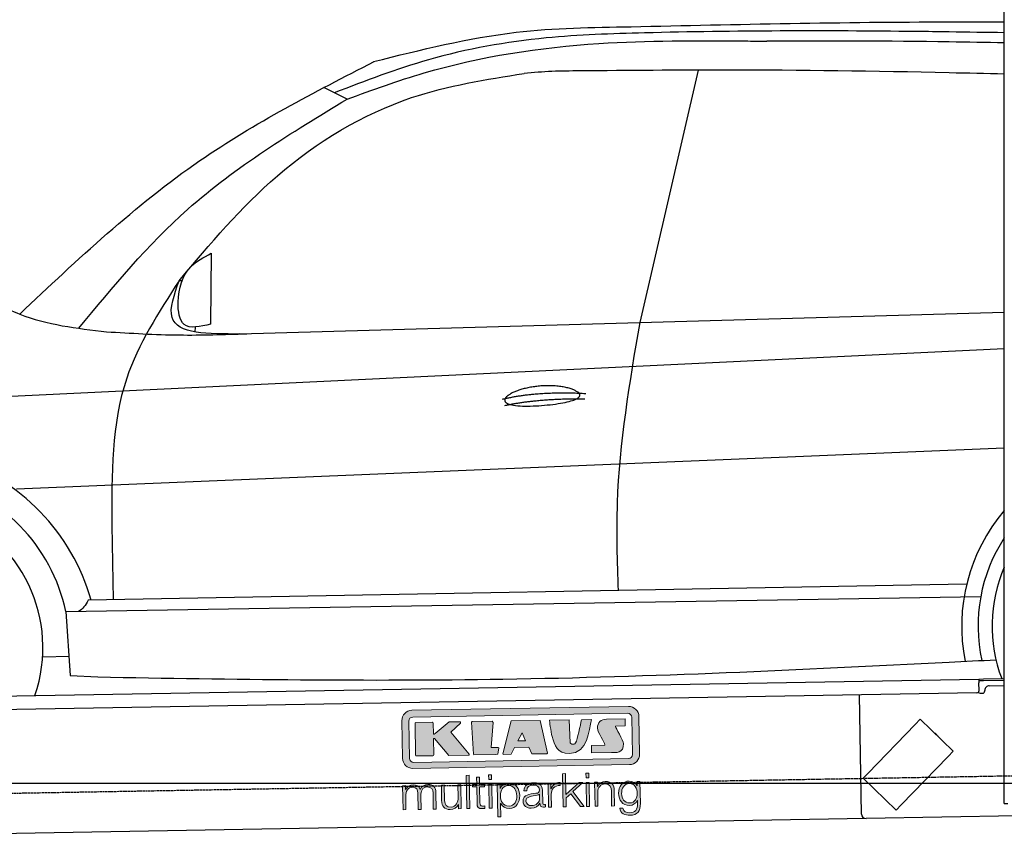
# Model space of a CAD drawing. Header units: millimetres. Extents: x 552 to 7231, y 5817 to 12136.
# Tile 3 of 7: x 2301 to 4448, y 7998 to 9781. Entities that reach past the tile are written whole.
import ezdxf

# ---------------------------------------------------------------- set-up
doc = ezdxf.new("R2010")
doc.units = ezdxf.units.MM
doc.linetypes.add('GEN3', pattern=[6.25, 5, -1.25])
doc.layers.get('0').update_dxf_attribs({"lineweight": 25})
doc.layers.add('3', color=6, linetype='GEN3', lineweight=25)
doc.layers.add('5', color=3, linetype='Continuous', lineweight=25)
doc.layers.add('Car', color=10, linetype='Continuous')
doc.layers.add('Logo', color=7, linetype='Continuous')

# ---------------------------------------------------------------- blocks, each defined once
blk = doc.blocks.new('KLAUS')
at = {"layer": 'Logo', "true_color": 0x7b7b7a}
h = blk.add_hatch(color=8, dxfattribs=at)
h.dxf.hatch_style = 2
edge = h.paths.add_edge_path()
edge.add_spline(control_points=[(3.6, 29.09), (2.88, 29.09), (2.3, 28.51), (2.3, 27.8), (2.3, 27.8), (2.3, 16.11), (2.3, 16.11), (2.3, 15.39), (2.88, 14.81), (3.6, 14.81), (3.6, 14.81), (71.16, 14.81), (71.16, 14.81), (71.88, 14.81), (72.46, 15.39), (72.46, 16.11), (72.46, 16.11), (72.46, 27.8), (72.46, 27.8), (72.46, 28.51), (71.88, 29.09), (71.16, 29.09), (71.16, 29.09), (3.6, 29.09), (3.6, 29.09), (3.6, 29.09), (3.6, 29.09), (3.6, 29.09)], knot_values=[0, 0, 0, 0, 1, 1, 1, 2, 2, 2, 3, 3, 3, 4, 4, 4, 5, 5, 5, 6, 6, 6, 7, 7, 7, 8, 8, 8, 9, 9, 9, 9], degree=3, periodic=0)
edge = h.paths.add_edge_path()
edge.add_spline(control_points=[(3.35, 31.23), (3.35, 31.23), (71.47, 31.23), (71.47, 31.23), (73.26, 31.23), (74.71, 29.77), (74.71, 27.99), (74.71, 27.99), (74.71, 16.17), (74.71, 16.17), (74.71, 14.38), (73.26, 12.93), (71.47, 12.93), (71.47, 12.93), (3.35, 12.93), (3.35, 12.93), (1.56, 12.93), (0.11, 14.38), (0.11, 16.17), (0.11, 16.17), (0.11, 27.99), (0.11, 27.99), (0.11, 29.77), (1.56, 31.23), (3.35, 31.23), (3.35, 31.23), (3.35, 31.23), (3.35, 31.23)], knot_values=[0, 0, 0, 0, 1, 1, 1, 2, 2, 2, 3, 3, 3, 4, 4, 4, 5, 5, 5, 6, 6, 6, 7, 7, 7, 8, 8, 8, 9, 9, 9, 9], degree=3, periodic=0)
h = blk.add_hatch(color=8, dxfattribs=at)
h.dxf.hatch_style = 2
edge = h.paths.add_edge_path()
edge.add_spline(control_points=[(4.5, 27.33), (4.5, 27.33), (9.7, 27.33), (9.7, 27.33), (9.84, 27.33), (9.96, 27.22), (9.96, 27.08), (9.96, 27.08), (9.96, 23.69), (9.96, 23.69), (9.96, 23.69), (9.94, 23.64), (10.04, 23.59), (10.14, 23.53), (10.2, 23.57), (10.2, 23.57), (10.2, 23.57), (10.51, 23.75), (10.51, 23.75), (10.51, 23.75), (14.94, 27.33), (14.94, 27.33), (14.94, 27.33), (18.41, 27.33), (18.41, 27.33), (18.41, 27.33), (18.49, 27.33), (18.56, 27.2), (18.65, 27.04), (18.53, 26.91), (18.53, 26.91), (18.53, 26.91), (15.49, 24.11), (15.49, 24.11), (15.49, 24.11), (21.14, 17.06), (21.14, 17.06), (21.14, 17.06), (21.13, 16.91), (21.13, 16.91), (21.08, 16.84), (20.99, 16.82), (20.99, 16.82), (20.99, 16.82), (14.7, 16.82), (14.7, 16.82), (14.7, 16.82), (10.26, 22.17), (10.26, 22.17), (10.26, 22.17), (10.19, 22.24), (10.08, 22.21), (9.97, 22.18), (9.96, 22.11), (9.96, 22.11), (9.96, 22.11), (9.96, 17.08), (9.96, 17.08), (9.96, 16.94), (9.84, 16.82), (9.7, 16.82), (9.7, 16.82), (4.5, 16.82), (4.5, 16.82), (4.36, 16.82), (4.25, 16.94), (4.25, 17.08), (4.25, 17.08), (4.25, 27.08), (4.25, 27.08), (4.25, 27.22), (4.36, 27.33), (4.5, 27.33), (4.5, 27.33), (4.5, 27.33), (4.5, 27.33)], knot_values=[0, 0, 0, 0, 1, 1, 1, 2, 2, 2, 3, 3, 3, 4, 4, 4, 5, 5, 5, 6, 6, 6, 7, 7, 7, 8, 8, 8, 9, 9, 9, 10, 10, 10, 11, 11, 11, 12, 12, 12, 13, 13, 13, 14, 14, 14, 15, 15, 15, 16, 16, 16, 17, 17, 17, 18, 18, 18, 19, 19, 19, 20, 20, 20, 21, 21, 21, 22, 22, 22, 23, 23, 23, 24, 24, 24, 25, 25, 25, 25], degree=3, periodic=0)
h = blk.add_hatch(color=8, dxfattribs=at)
h.dxf.hatch_style = 2
h.paths.add_polyline_path([(22.42, 17.06), (21.97, 27.15), (22.24, 27.33), (28.55, 27.33), (28.86, 26.97), (28.01, 19.08), (30.26, 19.07), (30.44, 18.95), (30.08, 16.95), (29.49, 16.82), (22.6, 16.82)])
h = blk.add_hatch(color=8, dxfattribs=at)
h.paths.add_polyline_path([(36.52, 21.01), (38.93, 21.01), (37.87, 23.57)])
h.paths.add_polyline_path([(34.52, 27.33), (43.65, 27.33), (45.76, 16.94), (45.57, 16.82), (40.83, 16.82), (39.89, 18.95), (35.42, 18.95), (34.27, 16.82), (31.78, 16.82), (31.66, 17)])
h = blk.add_hatch(color=8, dxfattribs=at)
h.dxf.hatch_style = 2
edge = h.paths.add_edge_path()
edge.add_spline(control_points=[(52.69, 27.32), (52.69, 27.32), (52.88, 20.14), (52.88, 20.14), (53.01, 19.89), (53.2, 19.77), (53.43, 19.71), (53.91, 19.59), (54.43, 19.57), (54.64, 20.03), (55.23, 21.34), (56.27, 25.45), (56.6, 27.33), (56.6, 27.33), (59.77, 27.33), (59.77, 27.33), (58.77, 23.9), (58.56, 16.82), (52.63, 16.76), (48.72, 16.72), (48.01, 19.35), (47.27, 22.24), (46.89, 23.68), (46.54, 27.33), (46.54, 27.33), (46.54, 27.33), (52.69, 27.32), (52.69, 27.32), (52.69, 27.32), (52.69, 27.32), (52.69, 27.32)], knot_values=[0, 0, 0, 0, 1, 1, 1, 2, 2, 2, 3, 3, 3, 4, 4, 4, 5, 5, 5, 6, 6, 6, 7, 7, 7, 8, 8, 8, 9, 9, 9, 10, 10, 10, 10], degree=3, periodic=0)
h = blk.add_hatch(color=8, dxfattribs=at)
h.dxf.hatch_style = 2
edge = h.paths.add_edge_path()
edge.add_spline(control_points=[(64.46, 27.33), (64.46, 27.33), (70.31, 27.33), (70.31, 27.33), (70.31, 26.52), (70.31, 26.02), (70.31, 25.12), (70.31, 25.12), (67.3, 25.12), (67.3, 25.12), (67.24, 25.04), (67.25, 25.11), (67.25, 24.91), (67.25, 24.88), (69.73, 20.38), (69.73, 19.57), (69.73, 16.4), (67.22, 16.81), (65.9, 16.82), (65.9, 16.82), (59.59, 16.82), (59.59, 16.82), (59.59, 17.76), (59.59, 18.23), (59.59, 19.14), (59.59, 19.14), (63.75, 19.14), (63.75, 19.14), (63.82, 19.22), (63.81, 19.11), (63.81, 19.31), (63.81, 20.32), (61.58, 23.06), (61.58, 24.63), (61.58, 26.33), (62.83, 27.34), (64.46, 27.33), (64.46, 27.33), (64.46, 27.33), (64.46, 27.33)], knot_values=[0, 0, 0, 0, 1, 1, 1, 2, 2, 2, 3, 3, 3, 4, 4, 4, 5, 5, 5, 6, 6, 6, 7, 7, 7, 8, 8, 8, 9, 9, 9, 10, 10, 10, 11, 11, 11, 12, 12, 12, 13, 13, 13, 13], degree=3, periodic=0)
at = {"layer": 'Logo', "true_color": 0xef7c00}
h = blk.add_hatch(color=30, dxfattribs=at)
h.dxf.hatch_style = 2
h.paths.add_polyline_path([(20.07, 0), (20.99, 0), (20.99, 10.45), (20.07, 10.45)])
h = blk.add_hatch(color=30, dxfattribs=at)
h.dxf.hatch_style = 2
edge = h.paths.add_edge_path()
edge.add_spline(control_points=[(24.22, 9.82), (24.22, 9.82), (23.3, 9.82), (23.3, 9.82), (23.3, 9.82), (23.3, 7.55), (23.3, 7.55), (23.3, 7.55), (21.98, 7.55), (21.98, 7.55), (21.98, 7.55), (21.98, 6.78), (21.98, 6.78), (21.98, 6.78), (23.3, 6.78), (23.3, 6.78), (23.3, 6.78), (23.3, 1.61), (23.3, 1.61), (23.28, 0.32), (23.71, -0.09), (24.94, -0.09), (25.22, -0.09), (25.48, -0.06), (25.76, -0.06), (25.76, -0.06), (25.76, 0.73), (25.76, 0.73), (25.5, 0.7), (25.23, 0.69), (24.97, 0.69), (24.31, 0.73), (24.22, 1.08), (24.22, 1.68), (24.22, 1.68), (24.22, 6.78), (24.22, 6.78), (24.22, 6.78), (25.76, 6.78), (25.76, 6.78), (25.76, 6.78), (25.76, 7.55), (25.76, 7.55), (25.76, 7.55), (24.22, 7.55), (24.22, 7.55), (24.22, 7.55), (24.22, 9.82), (24.22, 9.82), (24.22, 9.82), (24.22, 9.82), (24.22, 9.82)], knot_values=[0, 0, 0, 0, 1, 1, 1, 2, 2, 2, 3, 3, 3, 4, 4, 4, 5, 5, 5, 6, 6, 6, 7, 7, 7, 8, 8, 8, 9, 9, 9, 10, 10, 10, 11, 11, 11, 12, 12, 12, 13, 13, 13, 14, 14, 14, 15, 15, 15, 16, 16, 16, 17, 17, 17, 17], degree=3, periodic=0)
h = blk.add_hatch(color=30, dxfattribs=at)
h.paths.add_polyline_path([(27.1, 0), (28.03, 0), (28.03, 7.55), (27.1, 7.55)])
h.paths.add_polyline_path([(27.1, 8.98), (28.03, 8.98), (28.03, 10.45), (27.1, 10.45)])
h = blk.add_hatch(color=30, dxfattribs=at)
h.dxf.hatch_style = 2
h.paths.add_polyline_path([(50.4, 0), (51.32, 0), (51.32, 2.87), (52.82, 4.11), (55.8, 0), (56.96, 0), (53.52, 4.76), (56.74, 7.55), (55.51, 7.55), (51.32, 3.89), (51.32, 10.45), (50.4, 10.45)])
h = blk.add_hatch(color=30, dxfattribs=at)
h.paths.add_polyline_path([(57.74, 0), (58.66, 0), (58.66, 7.55), (57.74, 7.55)])
h.paths.add_polyline_path([(57.74, 8.98), (58.66, 8.98), (58.66, 10.45), (57.74, 10.45)])
h = blk.add_hatch(color=30, dxfattribs=at)
h.dxf.hatch_style = 2
edge = h.paths.add_edge_path()
edge.add_spline(control_points=[(0, 0), (0, 0), (0.92, 0), (0.92, 0), (0.92, 0), (0.92, 4.22), (0.92, 4.22), (0.94, 5.8), (1.58, 7), (3.18, 7), (4.35, 7), (4.77, 6.15), (4.76, 5.12), (4.76, 5.12), (4.76, 0), (4.76, 0), (4.76, 0), (5.68, 0), (5.68, 0), (5.68, 0), (5.68, 4.27), (5.68, 4.27), (5.68, 5.68), (6.14, 7), (7.73, 7), (9.05, 7), (9.52, 6.32), (9.52, 5.08), (9.52, 5.08), (9.52, 0), (9.52, 0), (9.52, 0), (10.44, 0), (10.44, 0), (10.44, 0), (10.44, 5.12), (10.44, 5.12), (10.44, 6.91), (9.59, 7.77), (7.94, 7.77), (6.94, 7.77), (5.99, 7.29), (5.54, 6.3), (5.26, 7.29), (4.36, 7.77), (3.37, 7.77), (2.17, 7.77), (1.38, 7.19), (0.89, 6.28), (0.89, 6.28), (0.85, 6.28), (0.85, 6.28), (0.85, 6.28), (0.85, 7.55), (0.85, 7.55), (0.85, 7.55), (0, 7.55), (0, 7.55), (0, 7.55), (0, 0), (0, 0), (0, 0), (0, 0), (0, 0)], knot_values=[0, 0, 0, 0, 1, 1, 1, 2, 2, 2, 3, 3, 3, 4, 4, 4, 5, 5, 5, 6, 6, 6, 7, 7, 7, 8, 8, 8, 9, 9, 9, 10, 10, 10, 11, 11, 11, 12, 12, 12, 13, 13, 13, 14, 14, 14, 15, 15, 15, 16, 16, 16, 17, 17, 17, 18, 18, 18, 19, 19, 19, 20, 20, 20, 21, 21, 21, 21], degree=3, periodic=0)
h = blk.add_hatch(color=30, dxfattribs=at)
h.dxf.hatch_style = 2
edge = h.paths.add_edge_path()
edge.add_spline(control_points=[(18.31, 7.55), (18.31, 7.55), (17.39, 7.55), (17.39, 7.55), (17.39, 7.55), (17.39, 3.59), (17.39, 3.59), (17.39, 2.05), (16.7, 0.56), (15.12, 0.56), (13.66, 0.56), (13.15, 1.27), (13.1, 2.64), (13.1, 2.64), (13.1, 7.55), (13.1, 7.55), (13.1, 7.55), (12.18, 7.55), (12.18, 7.55), (12.18, 7.55), (12.18, 2.65), (12.18, 2.65), (12.18, 0.89), (12.93, -0.22), (14.83, -0.22), (15.96, -0.22), (16.95, 0.35), (17.44, 1.36), (17.44, 1.36), (17.47, 1.36), (17.47, 1.36), (17.47, 1.36), (17.47, 0), (17.47, 0), (17.47, 0), (18.31, 0), (18.31, 0), (18.31, 0), (18.31, 7.55), (18.31, 7.55), (18.31, 7.55), (18.31, 7.55), (18.31, 7.55)], knot_values=[0, 0, 0, 0, 1, 1, 1, 2, 2, 2, 3, 3, 3, 4, 4, 4, 5, 5, 5, 6, 6, 6, 7, 7, 7, 8, 8, 8, 9, 9, 9, 10, 10, 10, 11, 11, 11, 12, 12, 12, 13, 13, 13, 14, 14, 14, 14], degree=3, periodic=0)
h = blk.add_hatch(color=30, dxfattribs=at)
edge = h.paths.add_edge_path()
edge.add_spline(control_points=[(35.84, 3.78), (35.84, 2.21), (35.12, 0.56), (33.37, 0.56), (31.4, 0.56), (30.72, 2.21), (30.72, 3.78), (30.72, 5.49), (31.33, 7), (33.37, 7), (35.12, 7), (35.84, 5.34), (35.84, 3.78), (35.84, 3.78), (35.84, 3.78), (35.84, 3.78)], knot_values=[0, 0, 0, 0, 1, 1, 1, 2, 2, 2, 3, 3, 3, 4, 4, 4, 5, 5, 5, 5], degree=3, periodic=0)
edge = h.paths.add_edge_path()
edge.add_spline(control_points=[(29.79, -2.8), (29.79, -2.8), (30.72, -2.8), (30.72, -2.8), (30.72, -2.8), (30.72, 1.43), (30.72, 1.43), (30.72, 1.43), (30.74, 1.43), (30.74, 1.43), (31.14, 0.35), (32.24, -0.22), (33.37, -0.22), (35.66, -0.22), (36.76, 1.64), (36.76, 3.78), (36.76, 5.91), (35.66, 7.77), (33.37, 7.77), (32.15, 7.77), (31.1, 7.14), (30.67, 6.12), (30.67, 6.12), (30.64, 6.12), (30.64, 6.12), (30.64, 6.12), (30.64, 7.55), (30.64, 7.55), (30.64, 7.55), (29.79, 7.55), (29.79, 7.55), (29.79, 7.55), (29.79, -2.8), (29.79, -2.8), (29.79, -2.8), (29.79, -2.8), (29.79, -2.8)], knot_values=[0, 0, 0, 0, 1, 1, 1, 2, 2, 2, 3, 3, 3, 4, 4, 4, 5, 5, 5, 6, 6, 6, 7, 7, 7, 8, 8, 8, 9, 9, 9, 10, 10, 10, 11, 11, 11, 12, 12, 12, 12], degree=3, periodic=0)
h = blk.add_hatch(color=30, dxfattribs=at)
edge = h.paths.add_edge_path()
edge.add_spline(control_points=[(43.03, 2.93), (43.04, 1.45), (41.8, 0.56), (40.39, 0.56), (39.53, 0.56), (38.71, 1.13), (38.71, 2.05), (38.71, 3.53), (40.66, 3.51), (42.22, 3.79), (42.47, 3.84), (42.88, 3.91), (43, 4.13), (43, 4.13), (43.03, 4.13), (43.03, 4.13), (43.03, 4.13), (43.03, 2.93), (43.03, 2.93), (43.03, 2.93), (43.03, 2.93), (43.03, 2.93)], knot_values=[0, 0, 0, 0, 1, 1, 1, 2, 2, 2, 3, 3, 3, 4, 4, 4, 5, 5, 5, 6, 6, 6, 7, 7, 7, 7], degree=3, periodic=0)
edge = h.paths.add_edge_path()
edge.add_spline(control_points=[(39.03, 5.24), (39.06, 6.47), (39.91, 7), (41.05, 7), (42.14, 7), (43.03, 6.69), (43.03, 5.45), (43.03, 4.61), (42.6, 4.51), (41.84, 4.42), (39.85, 4.19), (37.79, 4.11), (37.79, 1.99), (37.79, 0.47), (38.93, -0.22), (40.32, -0.22), (41.77, -0.22), (42.43, 0.34), (43.07, 1.32), (43.07, 1.32), (43.1, 1.32), (43.1, 1.32), (43.1, 0.53), (43.25, 0), (44.19, 0), (44.43, 0), (44.58, 0.01), (44.79, 0.06), (44.79, 0.06), (44.79, 0.83), (44.79, 0.83), (44.71, 0.81), (44.6, 0.78), (44.49, 0.78), (44.13, 0.78), (43.95, 0.98), (43.95, 1.33), (43.95, 1.33), (43.95, 5.34), (43.95, 5.34), (43.95, 7.36), (42.5, 7.77), (41.17, 7.77), (39.44, 7.77), (38.2, 7.01), (38.11, 5.24), (38.11, 5.24), (39.03, 5.24), (39.03, 5.24), (39.03, 5.24), (39.03, 5.24), (39.03, 5.24)], knot_values=[0, 0, 0, 0, 1, 1, 1, 2, 2, 2, 3, 3, 3, 4, 4, 4, 5, 5, 5, 6, 6, 6, 7, 7, 7, 8, 8, 8, 9, 9, 9, 10, 10, 10, 11, 11, 11, 12, 12, 12, 13, 13, 13, 14, 14, 14, 15, 15, 15, 16, 16, 16, 17, 17, 17, 17], degree=3, periodic=0)
h = blk.add_hatch(color=30, dxfattribs=at)
h.dxf.hatch_style = 2
edge = h.paths.add_edge_path()
edge.add_spline(control_points=[(45.79, 0), (45.79, 0), (46.71, 0), (46.71, 0), (46.71, 0), (46.71, 4.03), (46.71, 4.03), (46.71, 5.59), (47.85, 6.82), (49.52, 6.73), (49.52, 6.73), (49.52, 7.66), (49.52, 7.66), (48.16, 7.72), (47.14, 7), (46.67, 5.78), (46.67, 5.78), (46.64, 5.78), (46.64, 5.78), (46.64, 5.78), (46.64, 7.55), (46.64, 7.55), (46.64, 7.55), (45.79, 7.55), (45.79, 7.55), (45.79, 7.55), (45.79, 0), (45.79, 0), (45.79, 0), (45.79, 0), (45.79, 0)], knot_values=[0, 0, 0, 0, 1, 1, 1, 2, 2, 2, 3, 3, 3, 4, 4, 4, 5, 5, 5, 6, 6, 6, 7, 7, 7, 8, 8, 8, 9, 9, 9, 10, 10, 10, 10], degree=3, periodic=0)
h = blk.add_hatch(color=30, dxfattribs=at)
h.dxf.hatch_style = 2
edge = h.paths.add_edge_path()
edge.add_spline(control_points=[(60.41, 0), (60.41, 0), (61.33, 0), (61.33, 0), (61.33, 0), (61.33, 4.41), (61.33, 4.41), (61.36, 5.89), (62.24, 7), (63.7, 7), (65.2, 7), (65.62, 6.02), (65.62, 4.71), (65.62, 4.71), (65.62, 0), (65.62, 0), (65.62, 0), (66.54, 0), (66.54, 0), (66.54, 0), (66.54, 4.86), (66.54, 4.86), (66.54, 6.66), (65.9, 7.77), (63.78, 7.77), (62.71, 7.77), (61.7, 7.16), (61.36, 6.25), (61.36, 6.25), (61.33, 6.25), (61.33, 6.25), (61.33, 6.25), (61.33, 7.55), (61.33, 7.55), (61.33, 7.55), (60.41, 7.55), (60.41, 7.55), (60.41, 7.55), (60.41, 0), (60.41, 0), (60.41, 0), (60.41, 0), (60.41, 0)], knot_values=[0, 0, 0, 0, 1, 1, 1, 2, 2, 2, 3, 3, 3, 4, 4, 4, 5, 5, 5, 6, 6, 6, 7, 7, 7, 8, 8, 8, 9, 9, 9, 10, 10, 10, 11, 11, 11, 12, 12, 12, 13, 13, 13, 14, 14, 14, 14], degree=3, periodic=0)
h = blk.add_hatch(color=30, dxfattribs=at)
edge = h.paths.add_edge_path()
edge.add_spline(control_points=[(71.32, 0.86), (69.62, 0.86), (68.83, 2.34), (68.83, 3.86), (68.83, 5.43), (69.56, 7), (71.32, 7), (73.06, 7), (73.75, 5.34), (73.75, 3.86), (73.75, 2.33), (72.91, 0.86), (71.32, 0.86), (71.32, 0.86), (71.32, 0.86), (71.32, 0.86)], knot_values=[0, 0, 0, 0, 1, 1, 1, 2, 2, 2, 3, 3, 3, 4, 4, 4, 5, 5, 5, 5], degree=3, periodic=0)
edge = h.paths.add_edge_path()
edge.add_spline(control_points=[(74.67, 7.55), (74.67, 7.55), (73.75, 7.55), (73.75, 7.55), (73.75, 7.55), (73.75, 6.25), (73.75, 6.25), (73.75, 6.25), (73.72, 6.25), (73.72, 6.25), (73.35, 7.09), (72.41, 7.77), (71.32, 7.77), (69.13, 7.77), (67.9, 6.05), (67.9, 3.97), (67.9, 1.82), (68.9, 0.09), (71.32, 0.09), (72.4, 0.09), (73.29, 0.72), (73.72, 1.64), (73.72, 1.64), (73.75, 1.64), (73.75, 1.64), (73.75, 1.64), (73.75, 0.61), (73.75, 0.61), (73.75, -1.23), (73.01, -2.24), (71.32, -2.24), (70.29, -2.24), (69.31, -1.85), (69.1, -0.73), (69.1, -0.73), (68.18, -0.73), (68.18, -0.73), (68.31, -2.34), (69.81, -3.02), (71.32, -3.02), (73.79, -3.02), (74.65, -1.64), (74.67, 0.61), (74.67, 0.61), (74.67, 7.55), (74.67, 7.55), (74.67, 7.55), (74.67, 7.55), (74.67, 7.55)], knot_values=[0, 0, 0, 0, 1, 1, 1, 2, 2, 2, 3, 3, 3, 4, 4, 4, 5, 5, 5, 6, 6, 6, 7, 7, 7, 8, 8, 8, 9, 9, 9, 10, 10, 10, 11, 11, 11, 12, 12, 12, 13, 13, 13, 14, 14, 14, 15, 15, 15, 16, 16, 16, 16], degree=3, periodic=0)
at = {"layer": 'Logo', "lineweight": 0}
for points in [[(22.42, 17.06), (21.97, 27.15), (22.24, 27.33), (28.55, 27.33), (28.86, 26.97), (28.01, 19.08), (30.26, 19.07), (30.44, 18.95), (30.08, 16.95), (29.49, 16.82), (22.6, 16.82), (22.42, 17.06), (22.42, 17.06)], [(34.52, 27.33), (43.65, 27.33), (45.76, 16.94), (45.57, 16.82), (40.83, 16.82), (39.89, 18.95), (35.42, 18.95), (34.27, 16.82), (31.78, 16.82), (31.66, 17), (34.52, 27.33), (34.52, 27.33)], [(36.52, 21.01), (38.93, 21.01), (37.87, 23.57), (36.52, 21.01), (36.52, 21.01)], [(20.07, 0), (20.99, 0), (20.99, 10.45), (20.07, 10.45), (20.07, 0), (20.07, 0)], [(27.1, 8.98), (28.03, 8.98), (28.03, 10.45), (27.1, 10.45), (27.1, 8.98), (27.1, 8.98)], [(50.4, 0), (51.32, 0), (51.32, 2.87), (52.82, 4.11), (55.8, 0), (56.96, 0), (53.52, 4.76), (56.74, 7.55), (55.51, 7.55), (51.32, 3.89), (51.32, 10.45), (50.4, 10.45), (50.4, 0), (50.4, 0)], [(57.74, 8.98), (58.66, 8.98), (58.66, 10.45), (57.74, 10.45), (57.74, 8.98), (57.74, 8.98)], [(27.1, 0), (28.03, 0), (28.03, 7.55), (27.1, 7.55), (27.1, 0), (27.1, 0)], [(57.74, 0), (58.66, 0), (58.66, 7.55), (57.74, 7.55), (57.74, 0), (57.74, 0)]]:
    blk.add_lwpolyline(points, dxfattribs=at)
for points, knots in [([(3.35, 31.23), (3.35, 31.23), (71.47, 31.23), (71.47, 31.23), (73.26, 31.23), (74.71, 29.77), (74.71, 27.99), (74.71, 27.99), (74.71, 16.17), (74.71, 16.17), (74.71, 14.38), (73.26, 12.93), (71.47, 12.93), (71.47, 12.93), (3.35, 12.93), (3.35, 12.93), (1.56, 12.93), (0.11, 14.38), (0.11, 16.17), (0.11, 16.17), (0.11, 27.99), (0.11, 27.99), (0.11, 29.77), (1.56, 31.23), (3.35, 31.23), (3.35, 31.23), (3.35, 31.23), (3.35, 31.23)], [0, 0, 0, 0, 1, 1, 1, 2, 2, 2, 3, 3, 3, 4, 4, 4, 5, 5, 5, 6, 6, 6, 7, 7, 7, 8, 8, 8, 9, 9, 9, 9]), ([(3.6, 29.09), (2.88, 29.09), (2.3, 28.51), (2.3, 27.8), (2.3, 27.8), (2.3, 16.11), (2.3, 16.11), (2.3, 15.39), (2.88, 14.81), (3.6, 14.81), (3.6, 14.81), (71.16, 14.81), (71.16, 14.81), (71.88, 14.81), (72.46, 15.39), (72.46, 16.11), (72.46, 16.11), (72.46, 27.8), (72.46, 27.8), (72.46, 28.51), (71.88, 29.09), (71.16, 29.09), (71.16, 29.09), (3.6, 29.09), (3.6, 29.09), (3.6, 29.09), (3.6, 29.09), (3.6, 29.09)], [0, 0, 0, 0, 1, 1, 1, 2, 2, 2, 3, 3, 3, 4, 4, 4, 5, 5, 5, 6, 6, 6, 7, 7, 7, 8, 8, 8, 9, 9, 9, 9]), ([(4.5, 27.33), (4.5, 27.33), (9.7, 27.33), (9.7, 27.33), (9.84, 27.33), (9.96, 27.22), (9.96, 27.08), (9.96, 27.08), (9.96, 23.69), (9.96, 23.69), (9.96, 23.69), (9.94, 23.64), (10.04, 23.59), (10.14, 23.53), (10.2, 23.57), (10.2, 23.57), (10.2, 23.57), (10.51, 23.75), (10.51, 23.75), (10.51, 23.75), (14.94, 27.33), (14.94, 27.33), (14.94, 27.33), (18.41, 27.33), (18.41, 27.33), (18.41, 27.33), (18.49, 27.33), (18.56, 27.2), (18.65, 27.04), (18.53, 26.91), (18.53, 26.91), (18.53, 26.91), (15.49, 24.11), (15.49, 24.11), (15.49, 24.11), (21.14, 17.06), (21.14, 17.06), (21.14, 17.06), (21.13, 16.91), (21.13, 16.91), (21.08, 16.84), (20.99, 16.82), (20.99, 16.82), (20.99, 16.82), (14.7, 16.82), (14.7, 16.82), (14.7, 16.82), (10.26, 22.17), (10.26, 22.17), (10.26, 22.17), (10.19, 22.24), (10.08, 22.21), (9.97, 22.18), (9.96, 22.11), (9.96, 22.11), (9.96, 22.11), (9.96, 17.08), (9.96, 17.08), (9.96, 16.94), (9.84, 16.82), (9.7, 16.82), (9.7, 16.82), (4.5, 16.82), (4.5, 16.82), (4.36, 16.82), (4.25, 16.94), (4.25, 17.08), (4.25, 17.08), (4.25, 27.08), (4.25, 27.08), (4.25, 27.22), (4.36, 27.33), (4.5, 27.33), (4.5, 27.33), (4.5, 27.33), (4.5, 27.33)], [0, 0, 0, 0, 1, 1, 1, 2, 2, 2, 3, 3, 3, 4, 4, 4, 5, 5, 5, 6, 6, 6, 7, 7, 7, 8, 8, 8, 9, 9, 9, 10, 10, 10, 11, 11, 11, 12, 12, 12, 13, 13, 13, 14, 14, 14, 15, 15, 15, 16, 16, 16, 17, 17, 17, 18, 18, 18, 19, 19, 19, 20, 20, 20, 21, 21, 21, 22, 22, 22, 23, 23, 23, 24, 24, 24, 25, 25, 25, 25]), ([(52.69, 27.32), (52.69, 27.32), (52.88, 20.14), (52.88, 20.14), (53.01, 19.89), (53.2, 19.77), (53.43, 19.71), (53.91, 19.59), (54.43, 19.57), (54.64, 20.03), (55.23, 21.34), (56.27, 25.45), (56.6, 27.33), (56.6, 27.33), (59.77, 27.33), (59.77, 27.33), (58.77, 23.9), (58.56, 16.82), (52.63, 16.76), (48.72, 16.72), (48.01, 19.35), (47.27, 22.24), (46.89, 23.68), (46.54, 27.33), (46.54, 27.33), (46.54, 27.33), (52.69, 27.32), (52.69, 27.32), (52.69, 27.32), (52.69, 27.32), (52.69, 27.32)], [0, 0, 0, 0, 1, 1, 1, 2, 2, 2, 3, 3, 3, 4, 4, 4, 5, 5, 5, 6, 6, 6, 7, 7, 7, 8, 8, 8, 9, 9, 9, 10, 10, 10, 10]), ([(64.46, 27.33), (64.46, 27.33), (70.31, 27.33), (70.31, 27.33), (70.31, 26.52), (70.31, 26.02), (70.31, 25.12), (70.31, 25.12), (67.3, 25.12), (67.3, 25.12), (67.24, 25.04), (67.25, 25.11), (67.25, 24.91), (67.25, 24.88), (69.73, 20.38), (69.73, 19.57), (69.73, 16.4), (67.22, 16.81), (65.9, 16.82), (65.9, 16.82), (59.59, 16.82), (59.59, 16.82), (59.59, 17.76), (59.59, 18.23), (59.59, 19.14), (59.59, 19.14), (63.75, 19.14), (63.75, 19.14), (63.82, 19.22), (63.81, 19.11), (63.81, 19.31), (63.81, 20.32), (61.58, 23.06), (61.58, 24.63), (61.58, 26.33), (62.83, 27.34), (64.46, 27.33), (64.46, 27.33), (64.46, 27.33), (64.46, 27.33)], [0, 0, 0, 0, 1, 1, 1, 2, 2, 2, 3, 3, 3, 4, 4, 4, 5, 5, 5, 6, 6, 6, 7, 7, 7, 8, 8, 8, 9, 9, 9, 10, 10, 10, 11, 11, 11, 12, 12, 12, 13, 13, 13, 13]), ([(24.22, 9.82), (24.22, 9.82), (23.3, 9.82), (23.3, 9.82), (23.3, 9.82), (23.3, 7.55), (23.3, 7.55), (23.3, 7.55), (21.98, 7.55), (21.98, 7.55), (21.98, 7.55), (21.98, 6.78), (21.98, 6.78), (21.98, 6.78), (23.3, 6.78), (23.3, 6.78), (23.3, 6.78), (23.3, 1.61), (23.3, 1.61), (23.28, 0.32), (23.71, -0.09), (24.94, -0.09), (25.22, -0.09), (25.48, -0.06), (25.76, -0.06), (25.76, -0.06), (25.76, 0.73), (25.76, 0.73), (25.5, 0.7), (25.23, 0.69), (24.97, 0.69), (24.31, 0.73), (24.22, 1.08), (24.22, 1.68), (24.22, 1.68), (24.22, 6.78), (24.22, 6.78), (24.22, 6.78), (25.76, 6.78), (25.76, 6.78), (25.76, 6.78), (25.76, 7.55), (25.76, 7.55), (25.76, 7.55), (24.22, 7.55), (24.22, 7.55), (24.22, 7.55), (24.22, 9.82), (24.22, 9.82), (24.22, 9.82), (24.22, 9.82), (24.22, 9.82)], [0, 0, 0, 0, 1, 1, 1, 2, 2, 2, 3, 3, 3, 4, 4, 4, 5, 5, 5, 6, 6, 6, 7, 7, 7, 8, 8, 8, 9, 9, 9, 10, 10, 10, 11, 11, 11, 12, 12, 12, 13, 13, 13, 14, 14, 14, 15, 15, 15, 16, 16, 16, 17, 17, 17, 17]), ([(0, 0), (0, 0), (0.92, 0), (0.92, 0), (0.92, 0), (0.92, 4.22), (0.92, 4.22), (0.94, 5.8), (1.58, 7), (3.18, 7), (4.35, 7), (4.77, 6.15), (4.76, 5.12), (4.76, 5.12), (4.76, 0), (4.76, 0), (4.76, 0), (5.68, 0), (5.68, 0), (5.68, 0), (5.68, 4.27), (5.68, 4.27), (5.68, 5.68), (6.14, 7), (7.73, 7), (9.05, 7), (9.52, 6.32), (9.52, 5.08), (9.52, 5.08), (9.52, 0), (9.52, 0), (9.52, 0), (10.44, 0), (10.44, 0), (10.44, 0), (10.44, 5.12), (10.44, 5.12), (10.44, 6.91), (9.59, 7.77), (7.94, 7.77), (6.94, 7.77), (5.99, 7.29), (5.54, 6.3), (5.26, 7.29), (4.36, 7.77), (3.37, 7.77), (2.17, 7.77), (1.38, 7.19), (0.89, 6.28), (0.89, 6.28), (0.85, 6.28), (0.85, 6.28), (0.85, 6.28), (0.85, 7.55), (0.85, 7.55), (0.85, 7.55), (0, 7.55), (0, 7.55), (0, 7.55), (0, 0), (0, 0), (0, 0), (0, 0), (0, 0)], [0, 0, 0, 0, 1, 1, 1, 2, 2, 2, 3, 3, 3, 4, 4, 4, 5, 5, 5, 6, 6, 6, 7, 7, 7, 8, 8, 8, 9, 9, 9, 10, 10, 10, 11, 11, 11, 12, 12, 12, 13, 13, 13, 14, 14, 14, 15, 15, 15, 16, 16, 16, 17, 17, 17, 18, 18, 18, 19, 19, 19, 20, 20, 20, 21, 21, 21, 21]), ([(18.31, 7.55), (18.31, 7.55), (17.39, 7.55), (17.39, 7.55), (17.39, 7.55), (17.39, 3.59), (17.39, 3.59), (17.39, 2.05), (16.7, 0.56), (15.12, 0.56), (13.66, 0.56), (13.15, 1.27), (13.1, 2.64), (13.1, 2.64), (13.1, 7.55), (13.1, 7.55), (13.1, 7.55), (12.18, 7.55), (12.18, 7.55), (12.18, 7.55), (12.18, 2.65), (12.18, 2.65), (12.18, 0.89), (12.93, -0.22), (14.83, -0.22), (15.96, -0.22), (16.95, 0.35), (17.44, 1.36), (17.44, 1.36), (17.47, 1.36), (17.47, 1.36), (17.47, 1.36), (17.47, 0), (17.47, 0), (17.47, 0), (18.31, 0), (18.31, 0), (18.31, 0), (18.31, 7.55), (18.31, 7.55), (18.31, 7.55), (18.31, 7.55), (18.31, 7.55)], [0, 0, 0, 0, 1, 1, 1, 2, 2, 2, 3, 3, 3, 4, 4, 4, 5, 5, 5, 6, 6, 6, 7, 7, 7, 8, 8, 8, 9, 9, 9, 10, 10, 10, 11, 11, 11, 12, 12, 12, 13, 13, 13, 14, 14, 14, 14]), ([(29.79, -2.8), (29.79, -2.8), (30.72, -2.8), (30.72, -2.8), (30.72, -2.8), (30.72, 1.43), (30.72, 1.43), (30.72, 1.43), (30.74, 1.43), (30.74, 1.43), (31.14, 0.35), (32.24, -0.22), (33.37, -0.22), (35.66, -0.22), (36.76, 1.64), (36.76, 3.78), (36.76, 5.91), (35.66, 7.77), (33.37, 7.77), (32.15, 7.77), (31.1, 7.14), (30.67, 6.12), (30.67, 6.12), (30.64, 6.12), (30.64, 6.12), (30.64, 6.12), (30.64, 7.55), (30.64, 7.55), (30.64, 7.55), (29.79, 7.55), (29.79, 7.55), (29.79, 7.55), (29.79, -2.8), (29.79, -2.8), (29.79, -2.8), (29.79, -2.8), (29.79, -2.8)], [0, 0, 0, 0, 1, 1, 1, 2, 2, 2, 3, 3, 3, 4, 4, 4, 5, 5, 5, 6, 6, 6, 7, 7, 7, 8, 8, 8, 9, 9, 9, 10, 10, 10, 11, 11, 11, 12, 12, 12, 12]), ([(35.84, 3.78), (35.84, 2.21), (35.12, 0.56), (33.37, 0.56), (31.4, 0.56), (30.72, 2.21), (30.72, 3.78), (30.72, 5.49), (31.33, 7), (33.37, 7), (35.12, 7), (35.84, 5.34), (35.84, 3.78), (35.84, 3.78), (35.84, 3.78), (35.84, 3.78)], [0, 0, 0, 0, 1, 1, 1, 2, 2, 2, 3, 3, 3, 4, 4, 4, 5, 5, 5, 5]), ([(39.03, 5.24), (39.06, 6.47), (39.91, 7), (41.05, 7), (42.14, 7), (43.03, 6.69), (43.03, 5.45), (43.03, 4.61), (42.6, 4.51), (41.84, 4.42), (39.85, 4.19), (37.79, 4.11), (37.79, 1.99), (37.79, 0.47), (38.93, -0.22), (40.32, -0.22), (41.77, -0.22), (42.43, 0.34), (43.07, 1.32), (43.07, 1.32), (43.1, 1.32), (43.1, 1.32), (43.1, 0.53), (43.25, 0), (44.19, 0), (44.43, 0), (44.58, 0.01), (44.79, 0.06), (44.79, 0.06), (44.79, 0.83), (44.79, 0.83), (44.71, 0.81), (44.6, 0.78), (44.49, 0.78), (44.13, 0.78), (43.95, 0.98), (43.95, 1.33), (43.95, 1.33), (43.95, 5.34), (43.95, 5.34), (43.95, 7.36), (42.5, 7.77), (41.17, 7.77), (39.44, 7.77), (38.2, 7.01), (38.11, 5.24), (38.11, 5.24), (39.03, 5.24), (39.03, 5.24), (39.03, 5.24), (39.03, 5.24), (39.03, 5.24)], [0, 0, 0, 0, 1, 1, 1, 2, 2, 2, 3, 3, 3, 4, 4, 4, 5, 5, 5, 6, 6, 6, 7, 7, 7, 8, 8, 8, 9, 9, 9, 10, 10, 10, 11, 11, 11, 12, 12, 12, 13, 13, 13, 14, 14, 14, 15, 15, 15, 16, 16, 16, 17, 17, 17, 17]), ([(45.79, 0), (45.79, 0), (46.71, 0), (46.71, 0), (46.71, 0), (46.71, 4.03), (46.71, 4.03), (46.71, 5.59), (47.85, 6.82), (49.52, 6.73), (49.52, 6.73), (49.52, 7.66), (49.52, 7.66), (48.16, 7.72), (47.14, 7), (46.67, 5.78), (46.67, 5.78), (46.64, 5.78), (46.64, 5.78), (46.64, 5.78), (46.64, 7.55), (46.64, 7.55), (46.64, 7.55), (45.79, 7.55), (45.79, 7.55), (45.79, 7.55), (45.79, 0), (45.79, 0), (45.79, 0), (45.79, 0), (45.79, 0)], [0, 0, 0, 0, 1, 1, 1, 2, 2, 2, 3, 3, 3, 4, 4, 4, 5, 5, 5, 6, 6, 6, 7, 7, 7, 8, 8, 8, 9, 9, 9, 10, 10, 10, 10]), ([(60.41, 0), (60.41, 0), (61.33, 0), (61.33, 0), (61.33, 0), (61.33, 4.41), (61.33, 4.41), (61.36, 5.89), (62.24, 7), (63.7, 7), (65.2, 7), (65.62, 6.02), (65.62, 4.71), (65.62, 4.71), (65.62, 0), (65.62, 0), (65.62, 0), (66.54, 0), (66.54, 0), (66.54, 0), (66.54, 4.86), (66.54, 4.86), (66.54, 6.66), (65.9, 7.77), (63.78, 7.77), (62.71, 7.77), (61.7, 7.16), (61.36, 6.25), (61.36, 6.25), (61.33, 6.25), (61.33, 6.25), (61.33, 6.25), (61.33, 7.55), (61.33, 7.55), (61.33, 7.55), (60.41, 7.55), (60.41, 7.55), (60.41, 7.55), (60.41, 0), (60.41, 0), (60.41, 0), (60.41, 0), (60.41, 0)], [0, 0, 0, 0, 1, 1, 1, 2, 2, 2, 3, 3, 3, 4, 4, 4, 5, 5, 5, 6, 6, 6, 7, 7, 7, 8, 8, 8, 9, 9, 9, 10, 10, 10, 11, 11, 11, 12, 12, 12, 13, 13, 13, 14, 14, 14, 14]), ([(74.67, 7.55), (74.67, 7.55), (73.75, 7.55), (73.75, 7.55), (73.75, 7.55), (73.75, 6.25), (73.75, 6.25), (73.75, 6.25), (73.72, 6.25), (73.72, 6.25), (73.35, 7.09), (72.41, 7.77), (71.32, 7.77), (69.13, 7.77), (67.9, 6.05), (67.9, 3.97), (67.9, 1.82), (68.9, 0.09), (71.32, 0.09), (72.4, 0.09), (73.29, 0.72), (73.72, 1.64), (73.72, 1.64), (73.75, 1.64), (73.75, 1.64), (73.75, 1.64), (73.75, 0.61), (73.75, 0.61), (73.75, -1.23), (73.01, -2.24), (71.32, -2.24), (70.29, -2.24), (69.31, -1.85), (69.1, -0.73), (69.1, -0.73), (68.18, -0.73), (68.18, -0.73), (68.31, -2.34), (69.81, -3.02), (71.32, -3.02), (73.79, -3.02), (74.65, -1.64), (74.67, 0.61), (74.67, 0.61), (74.67, 7.55), (74.67, 7.55), (74.67, 7.55), (74.67, 7.55), (74.67, 7.55)], [0, 0, 0, 0, 1, 1, 1, 2, 2, 2, 3, 3, 3, 4, 4, 4, 5, 5, 5, 6, 6, 6, 7, 7, 7, 8, 8, 8, 9, 9, 9, 10, 10, 10, 11, 11, 11, 12, 12, 12, 13, 13, 13, 14, 14, 14, 15, 15, 15, 16, 16, 16, 16]), ([(71.32, 0.86), (69.62, 0.86), (68.83, 2.34), (68.83, 3.86), (68.83, 5.43), (69.56, 7), (71.32, 7), (73.06, 7), (73.75, 5.34), (73.75, 3.86), (73.75, 2.33), (72.91, 0.86), (71.32, 0.86), (71.32, 0.86), (71.32, 0.86), (71.32, 0.86)], [0, 0, 0, 0, 1, 1, 1, 2, 2, 2, 3, 3, 3, 4, 4, 4, 5, 5, 5, 5]), ([(43.03, 2.93), (43.04, 1.45), (41.8, 0.56), (40.39, 0.56), (39.53, 0.56), (38.71, 1.13), (38.71, 2.05), (38.71, 3.53), (40.66, 3.51), (42.22, 3.79), (42.47, 3.84), (42.88, 3.91), (43, 4.13), (43, 4.13), (43.03, 4.13), (43.03, 4.13), (43.03, 4.13), (43.03, 2.93), (43.03, 2.93), (43.03, 2.93), (43.03, 2.93), (43.03, 2.93)], [0, 0, 0, 0, 1, 1, 1, 2, 2, 2, 3, 3, 3, 4, 4, 4, 5, 5, 5, 6, 6, 6, 7, 7, 7, 7])]:
    blk.add_open_spline(points, degree=3, knots=knots, dxfattribs=at)

msp = doc.modelspace()

# ---------------------------------------------------------------- linework, layer by layer
for p, q in [((4447.57, 8097.48), (4447.57, 9819.48)), ((1732.77, 8297.07), (4392.09, 8343.49)), ((4392.09, 8343.49), (4402.09, 8343.67)), ((4392.09, 8343.49), (4392.23, 8335.49)), ((4402.16, 8339.67), (4392.16, 8339.49)), ((4392.52, 8318.49), (4392.23, 8335.49)), ((4402.09, 8343.67), (4447.57, 8344.46)), ((4447.57, 8340.46), (4402.16, 8339.67)), ((4414.85, 8328.89), (4447.57, 8329.46)), ((4387.61, 8313.41), (1732.77, 8267.07)), ((4136.19, 8048.98), (4131.65, 8308.94)), ((4395.13, 8312.54), (4400.13, 8312.63)), ((4405.04, 8317.71), (4405.02, 8318.71)), ((4150.94, 8138.56), (4253.06, 8244.31)), ((4264.17, 8255.82), (4253.06, 8244.31)), ((4264.17, 8255.82), (4336.1, 8186.35)), ((4297.25, 8224.57), (4303.72, 8218.32)), ((4324.99, 8174.84), (4336.1, 8186.35)), ((4324.99, 8174.84), (4222.87, 8069.1)), ((4150.94, 8138.56), (4139.83, 8127.06)), ((4211.76, 8057.59), (4139.83, 8127.06)), ((4447.57, 8072.48), (4447.57, 8097.48)), ((4447.57, 8072.48), (4447.57, 8097.48)), ((4447.57, 8072.48), (4455.57, 8072.48)), ((4211.76, 8057.59), (4222.87, 8069.1)), ((4146.36, 8039.16), (1812.77, 7998.42)), ((4476.48, 8044.92), (4146.36, 8039.16))]:
    msp.add_line(p, q)
for centre, radius, start, end in [((4415.02, 8318.89), 10, 91, 181), ((4387.52, 8318.41), 5, 271, 1), ((4395.04, 8317.54), 5, 214.23672, 271), ((4400.04, 8317.63), 5, 271, 1), ((4296.55, 8223.85), 1, 46, 106), ((4303.03, 8217.6), 1, 346, 46), ((4146.19, 8049.15), 10, 181, 271)]:
    msp.add_arc(centre, radius, start, end)
at = {"layer": '3'}
msp.add_line((1175.28, 8075.31), (6230.44, 8163.55), dxfattribs=at)
at = {"layer": '5'}
msp.add_line((6272.78, 8115.9), (872.77, 8115.9), dxfattribs=at)
at = {"layer": 'Car'}
for p, q in [((3780.02, 9671.24), (3652.72, 9120.87)), ((3014.75, 9607.87), (2963.85, 9632.99)), ((2718.56, 9271.74), (2717.32, 9117.49)), ((2654.92, 9211.91), (2648.48, 9211.8)), ((2781.34, 9095.88), (4447.57, 9143.67)), ((2683.47, 9111.06), (2682.67, 9100.67)), ((4447.57, 9063.51), (2239.88, 8957.56)), ((4447.57, 8846.57), (2294.04, 8757.67)), ((2501.91, 8679.33), (2505.12, 8516.28)), ((4365.48, 8550.37), (2450.44, 8515.28)), ((2401.86, 8490.68), (4396.23, 8523.64)), ((2401.86, 8490.68), (2411.31, 8351.2)), ((2351.08, 8392.04), (2409.75, 8393.45)), ((2411.31, 8351.2), (2471.45, 8348))]:
    msp.add_line(p, q, dxfattribs=at)
for centre, radius, start, end in [((2020.85, 8392.76), 452.82, 15.71402, 129.50797), ((2030.4, 8411.58), 379.79, 12.02177, 141.59755), ((2030.4, 8411.58), 321.28, 341.11182, 157.87788), ((4742.12, 8458.86), 387.6, 139.4597, 191.41853), ((4742.12, 8458.86), 351.9, 146.82753, 192.28925), ((4742.12, 8458.86), 321.28, 156.46533, 200.87886)]:
    msp.add_arc(centre, radius, start, end, dxfattribs=at)
for points, degree, knots in [([(3633.77, 9765.78), (3865, 9771.06), (4096.23, 9776.34), (4327.32, 9776.32), (4327.32, 9776.32), (4327.32, 9776.32), (4327.32, 9776.32), (4367.4, 9776.31), (4407.49, 9776.31), (4447.57, 9776.31)], 3, [0, 0, 0, 0, 693.2805286, 693.2805286, 693.2805286, 693.2805948, 693.2805948, 693.2805948, 813.5265934, 813.5265934, 813.5265934, 813.5265934]), ([(4447.57, 9752.67), (4407.49, 9753.27), (4367.4, 9753.86), (4327.32, 9754.45), (4327.32, 9754.45), (4327.32, 9754.45), (4327.32, 9754.45), (4303.16, 9754.81), (4081.85, 9757.6), (3788.88, 9757.21), (3433.17, 9745.35), (3203.75, 9704.95), (3054.56, 9647.72), (2986.72, 9621.7)], 3, [491.7502909, 491.7502909, 491.7502909, 491.7502909, 611.995404, 611.995404, 611.995404, 611.9954655, 611.9954655, 611.9954655, 684.471065, 1275.9082756, 1490.8280606, 1751.8679585, 1969.516776, 1969.516776, 1969.516776, 1969.516776]), ([(4447.57, 9730.75), (4407.49, 9731.42), (4367.4, 9732.08), (4327.32, 9732.75), (4327.32, 9732.75), (4327.32, 9732.75), (4327.32, 9732.75), (4194.97, 9734.95), (4062.51, 9734.7), (3930.05, 9734.45)], 3, [494.8675655, 494.8675655, 494.8675655, 494.8675655, 615.1319801, 615.1319801, 615.1319801, 615.1320733, 615.1320733, 615.1320733, 1012.2669077, 1012.2669077, 1012.2669077, 1012.2669077]), ([(4447.57, 9662.62), (4407.49, 9663.5), (4367.4, 9664.38), (4327.32, 9665.26), (4327.32, 9665.26), (4327.32, 9665.26), (4327.32, 9665.26), (4165.55, 9668.82), (3897.05, 9672.91), (3628.51, 9670.34), (3521.78, 9669.32)], 3, [285.7616089, 285.7616089, 285.7616089, 285.7616089, 406.0288586, 406.0288586, 406.0288586, 406.0288866, 406.0288866, 406.0288866, 891.4401269, 1211.6474625, 1211.6474625, 1211.6474625, 1211.6474625]), ([(3358.58, 8950.72), (3357.58, 8958.94), (3378.29, 8975.65), (3460.6, 8997.22), (3554.13, 8965.78), (3527.16, 8944.33), (3383.63, 8931.8), (3359.59, 8942.5), (3358.58, 8950.72)], 5, [0, 0, 0, 0, 0, 0, 0.300106, 0.500106, 0.700106, 1, 1, 1, 1, 1, 1]), ([(2471.45, 8348), (2765.84, 8342.89), (3384.77, 8334.39), (4003.09, 8363.89), (4327.32, 8380.36), (4327.32, 8380.36), (4327.32, 8380.36), (4327.32, 8380.36), (4361.32, 8382.08), (4395.32, 8383.81), (4429.32, 8385.54)], 3, [125.667199, 125.667199, 125.667199, 125.667199, 1008.6848969, 1982.3082669, 1982.3082669, 1982.3082669, 1982.3082732, 1982.3082732, 1982.3082732, 2084.4049818, 2084.4049818, 2084.4049818, 2084.4049818])]:
    msp.add_open_spline(points, degree=degree, knots=knots, dxfattribs=at)
for points in [[(3072.55, 9689.75), (3383.41, 9753.65), (3633.77, 9765.78)], [(3014.75, 9607.87), (3182.66, 9665.05), (3563.85, 9729.18), (3882.57, 9734.75)], [(2301.13, 9139.29), (2694.04, 9474.07), (3073.65, 9689.77)], [(2648.62, 9212.01), (2862.85, 9440.64), (3155.5, 9611.18), (3400.82, 9663.89)], [(3521.78, 9669.32), (3461.27, 9668.42), (3400.82, 9663.89)], [(2429.79, 9108.26), (2667.49, 9367.81), (3014.75, 9607.87)], [(2717.32, 9117.49), (2659.63, 9116.48), (2646.54, 9165.19), (2673.98, 9242.09), (2718.56, 9271.74)], [(2648.62, 9212.01), (2534.45, 8999.26), (2501.91, 8679.33)], [(2781.34, 9095.88), (2633.2, 9132.18), (2648.62, 9212.01)], [(2252.84, 9161.1), (2301.13, 9139.29), (2490.57, 9100.74)], [(3652.72, 9120.87), (3603.6, 8726.98), (3605.5, 8536.44)], [(2490.57, 9100.74), (2648.79, 9093.76), (2796.03, 9096.3)]]:
    msp.add_spline(points, degree=3, dxfattribs=at)
for points, degree in [([(3882.57, 9734.75), (3898.4, 9734.65), (3914.22, 9734.55), (3930.05, 9734.45)], 3), ([(3353.45, 8953.78), (3428.57, 8971.99), (3534.95, 8966.26)], 2), ([(3358.77, 8940.02), (3432.51, 8955.9), (3533.11, 8954.65)], 2), ([(2450.44, 8515.28), (2444.48, 8505.13), (2438.52, 8494.98), (2429.6, 8491.14)], 3)]:
    msp.add_open_spline(points, degree=degree, dxfattribs=at)

# ---------------------------------------------------------------- block references
at = {"xscale": 6.929133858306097, "yscale": 6.929133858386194, "zscale": 6.929133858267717, "rotation": 0.9999999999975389}
msp.add_blockref('KLAUS', (3136.88, 8058.7), dxfattribs=at)

doc.saveas('drawing.dxf')
